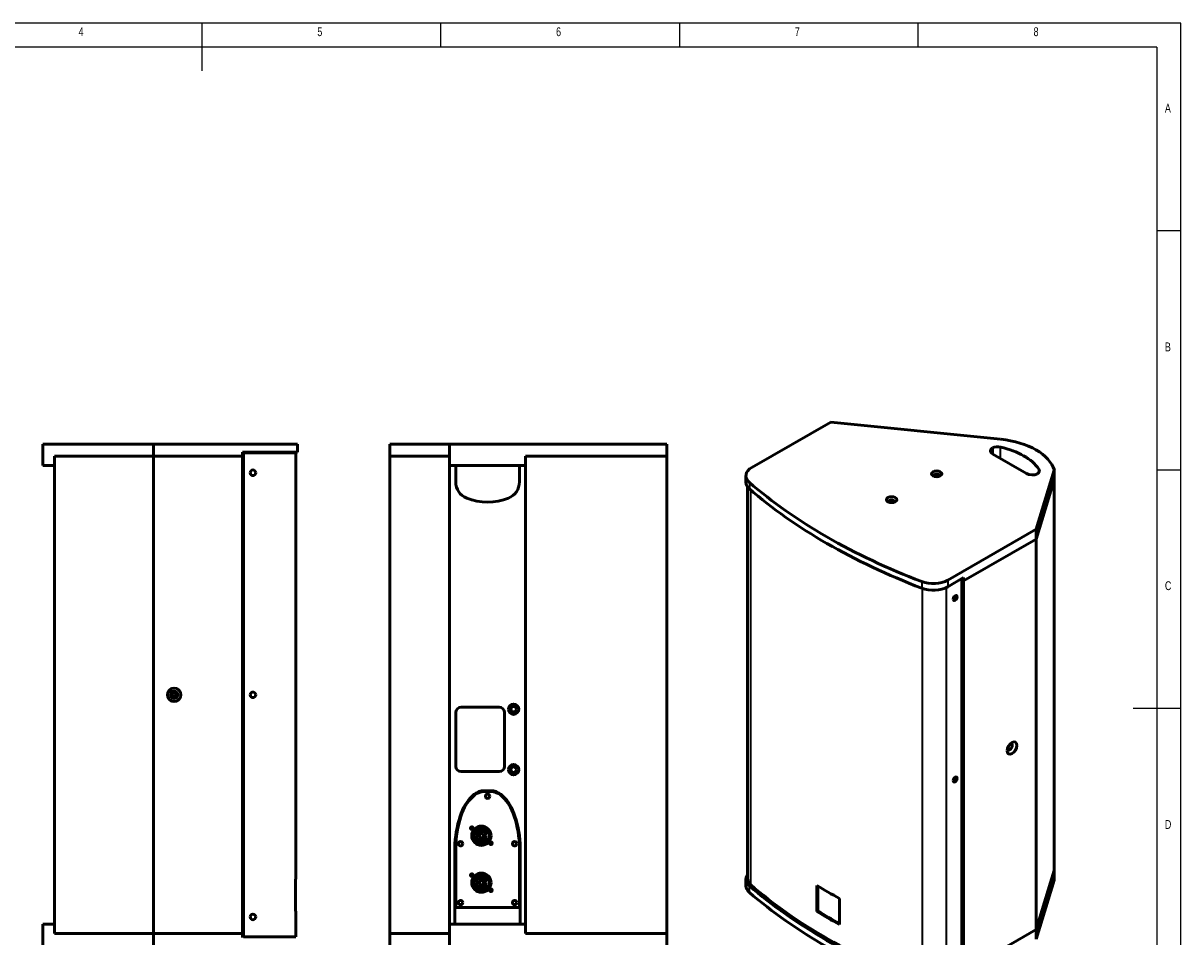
# Model space of a CAD drawing. Header units: inches. Extents: x 9395 to 11855, y 713 to 2435.
# Tile 3 of 3: x 10401 to 11855, y 1287 to 2435. Entities that reach past the tile are written whole.
import ezdxf

# ---------------------------------------------------------------- set-up
doc = ezdxf.new("R2010")
doc.units = ezdxf.units.IN
doc.header["$MEASUREMENT"] = 0
doc.layers.add('MD_Visible', color=7, linetype='Continuous', lineweight=50)
doc.layers.add('MD_Visible Narrow', color=7, linetype='Continuous', lineweight=35)
doc.styles.add('SLDTEXTSTYLE0', font='TXT', dxfattribs={"width": 0.75})

msp = doc.modelspace()

# ---------------------------------------------------------------- linework, layer by layer
at = {"color": 7, "linetype": 'Continuous'}
for p, q in [((11855.2, 2435.1), (9395.2, 2435.1)), ((10625.2, 2435.1), (10625.2, 2375.1)), ((10925.2, 2405.1), (10925.2, 2435.1)), ((11225.2, 2435.1), (11225.2, 2405.1)), ((11525.2, 2405.1), (11525.2, 2435.1)), ((11855.2, 713.1), (11855.2, 2435.1)), ((11825.2, 2405.1), (9425.2, 2405.1)), ((11825.2, 2405.1), (11825.2, 1044.6)), ((11855.2, 2174.1), (11825.2, 2174.1)), ((11825.2, 1874.1), (11855.2, 1874.1)), ((11855.2, 1574.1), (11795.2, 1574.1))]:
    msp.add_line(p, q, dxfattribs=at)
at = {"layer": 'MD_Visible', "extrusion": (0, 0.817547, 0.575862)}
for p, q in [((11316.3, 1877), (11415.2, 1934)), ((11415.2, 1934), (11628.8, 1912.3)), ((11618.4, 1893.8), (11618.4, 1901.5)), ((11618.8, 1893.6), (11661.2, 1869.1)), ((11308.7, 1866.4), (11308.7, 1858.2)), ((11673.5, 1799.3), (11696.2, 1873.4)), ((11696.2, 1873.4), (11696.2, 1861.2)), ((11310.7, 1852.5), (11310.7, 1360.3)), ((11696.2, 1861.2), (11673.5, 1787)), ((11673.5, 1787), (11696.2, 1861.2)), ((11696.2, 1370.6), (11696.2, 1861.2)), ((11696.2, 1861.2), (11696.2, 1851.4)), ((11696.2, 1851.4), (11696.2, 1380.4)), ((11673.5, 1799.3), (11562.4, 1735.3)), ((11673.5, 1799.3), (11673.5, 1787)), ((11582.3, 1734.5), (11673.5, 1787)), ((11582.3, 1734.5), (11673.5, 1787)), ((11673.5, 1296.5), (11673.5, 1787)), ((11673.5, 1296.5), (11673.5, 1787)), ((11582.3, 1738.6), (11562.4, 1727.1)), ((11580.2, 1241.1), (11580.2, 1737.4)), ((11580.2, 1735.7), (11582.3, 1734.5)), ((11582.3, 1734.5), (11580.2, 1735.7)), ((11582.3, 1734.5), (11582.3, 1738.6)), ((11582.3, 1244), (11582.3, 1734.5)), ((11696.2, 1370.6), (11673.5, 1296.5)), ((11673.5, 1296.5), (11696.2, 1370.6)), ((11696.2, 1370.6), (11696.2, 1380.4)), ((11696.2, 1358.4), (11696.2, 1370.6)), ((11308.7, 1359.5), (11308.7, 1351.3)), ((11673.5, 1284.3), (11696.2, 1358.4)), ((11398, 1351.7), (11398, 1319)), ((11399.1, 1351), (11399.1, 1319.6)), ((11426.3, 1302.6), (11426.3, 1335.3)), ((11399.1, 1319.6), (11398, 1319)), ((11582.3, 1244), (11673.5, 1296.5)), ((11582.3, 1244), (11673.5, 1296.5)), ((11673.5, 1284.3), (11673.5, 1296.5))]:
    msp.add_line(p, q, dxfattribs=at)
at = {"layer": 'MD_Visible', "extrusion": (0, 1, 0)}
for p, q in [((10425.1, 1906.2), (10425.1, 1879.2)), ((10425.1, 1906.2), (10440.1, 1906.2)), ((10564.5, 1906.2), (10440.1, 1906.2)), ((10564.5, 1906.2), (10564.5, 1891.2)), ((10704.4, 1906.2), (10564.5, 1906.2)), ((10704.4, 1906.2), (10729.9, 1906.2)), ((10729.9, 1906.2), (10745.1, 1906.2)), ((10745.1, 1906.2), (10745.1, 1896.2)), ((10861.4, 1906.2), (10861.4, 1891.2)), ((10861.4, 1906.2), (10936.3, 1906.2)), ((10936.3, 1906.2), (10936.3, 1891.2)), ((10936.3, 1906.2), (11031.8, 1906.2)), ((11209.4, 1906.2), (11031.8, 1906.2)), ((11209.4, 1906.2), (11209.4, 1891.2)), ((10440.1, 1879.2), (10440.1, 1891.2)), ((10440.1, 1891.2), (10564.5, 1891.2)), ((10440.1, 1291.2), (10440.1, 1891.2)), ((10440.1, 1891.2), (10564.5, 1891.2)), ((10564.5, 1891.2), (10676.2, 1891.2)), ((10564.5, 1291.2), (10564.5, 1891.2)), ((10564.5, 1291.2), (10564.5, 1891.2)), ((10564.5, 1891.2), (10676.2, 1891.2)), ((10704.4, 1896.2), (10676.2, 1896.2)), ((10676.2, 1896.2), (10676.2, 1891.2)), ((10676.2, 1891.2), (10677.2, 1891.2)), ((10677.2, 1891.2), (10676.2, 1891.2)), ((10676.2, 1891.2), (10676.2, 1291.2)), ((10704.4, 1895.2), (10677.2, 1895.2)), ((10677.2, 1287.2), (10677.2, 1895.2)), ((10704.4, 1896.2), (10729.9, 1896.2)), ((10704.4, 1895.2), (10728, 1895.2)), ((10728, 1895.2), (10743.1, 1895.2)), ((10729.9, 1896.2), (10745.1, 1896.2)), ((10741.1, 1896.2), (10741.1, 1895.2)), ((10743.1, 1895.2), (10743.1, 1359.5)), ((10936.3, 1891.2), (10861.4, 1891.2)), ((10861.4, 1291.2), (10861.4, 1891.2)), ((10861.4, 1291.2), (10861.4, 1891.2)), ((10861.4, 1891.2), (10936.3, 1891.2)), ((10936.3, 1891.2), (10936.3, 1879.2)), ((10936.3, 1291.2), (10936.3, 1891.2)), ((11031.8, 1879.2), (11031.8, 1891.2)), ((11031.8, 1891.2), (11209.4, 1891.2)), ((11031.8, 1291.2), (11031.8, 1891.2)), ((11031.8, 1891.2), (11209.4, 1891.2)), ((11209.4, 1291.2), (11209.4, 1891.2)), ((11209.4, 1291.2), (11209.4, 1891.2)), ((10440.1, 1879.2), (10425.1, 1879.2)), ((10440.1, 1303.2), (10440.1, 1879.2)), ((10936.3, 1879.2), (10936.3, 1303.2)), ((11031.8, 1879.2), (10936.3, 1879.2)), ((10944.1, 1879.2), (10944.1, 1858.7)), ((11024.1, 1858.7), (11024.1, 1879.2)), ((11031.8, 1303.2), (11031.8, 1879.2)), ((10998.8, 1575.7), (10950.8, 1575.7)), ((10944.3, 1569.2), (10944.3, 1501.2)), ((11005.3, 1501.2), (11005.3, 1569.2)), ((10950.8, 1494.7), (10998.8, 1494.7)), ((10988.1, 1470.8), (10980, 1470.8)), ((10988.1, 1469.8), (10980, 1469.8)), ((10966.3, 1415.7), (10966.3, 1412.7)), ((10967.4, 1415.7), (10966.3, 1415.7)), ((10966.3, 1412.7), (10967.4, 1412.7)), ((10986.3, 1416.7), (10985, 1416.7)), ((10985, 1411.7), (10986.3, 1411.7)), ((10986.3, 1411.7), (10986.3, 1416.7)), ((10943.1, 1404.2), (10943.1, 1303.2)), ((10944.1, 1404.2), (10944.1, 1324.2)), ((11024.1, 1324.2), (11024.1, 1404.2)), ((11025.1, 1303.2), (11025.1, 1404.2)), ((10742.8, 1359.5), (10742.8, 1319.5)), ((10742.8, 1359.5), (10743.1, 1359.5)), ((10966.3, 1356.7), (10966.3, 1353.7)), ((10967.4, 1356.7), (10966.3, 1356.7)), ((10966.3, 1353.7), (10967.4, 1353.7)), ((10986.3, 1357.7), (10985, 1357.7)), ((10986.3, 1352.7), (10986.3, 1357.7)), ((10985, 1352.7), (10986.3, 1352.7)), ((10944.1, 1324.2), (11024.1, 1324.2)), ((11015.4, 1329.6), (11015.4, 1330.8)), ((10743.1, 1319.5), (10742.8, 1319.5)), ((10743.1, 1319.5), (10743.1, 1287.2)), ((10425.1, 1303.2), (10425.1, 1276.2)), ((10440.1, 1303.2), (10425.1, 1303.2)), ((10440.1, 1303.2), (10440.1, 1291.2)), ((10936.3, 1291.2), (10936.3, 1303.2)), ((11031.8, 1303.2), (10936.3, 1303.2)), ((11031.8, 1303.2), (11031.8, 1291.2)), ((10440.1, 1291.2), (10564.5, 1291.2)), ((10440.1, 1291.2), (10564.5, 1291.2)), ((10564.5, 1276.2), (10564.5, 1291.2)), ((10564.5, 1291.2), (10676.2, 1291.2)), ((10564.5, 1291.2), (10676.2, 1291.2)), ((10676.2, 1291.2), (10676.2, 1286.2)), ((10677.2, 1291.2), (10676.2, 1291.2)), ((10676.2, 1291.2), (10677.2, 1291.2)), ((10704.4, 1287.2), (10677.2, 1287.2)), ((10704.4, 1287.2), (10728, 1287.2)), ((10728, 1287.2), (10743.1, 1287.2)), ((10741.1, 1287.2), (10741.1, 1286.2)), ((10861.4, 1276.2), (10861.4, 1291.2)), ((10936.3, 1291.2), (10861.4, 1291.2)), ((10861.4, 1291.2), (10936.3, 1291.2)), ((10936.3, 1276.2), (10936.3, 1291.2)), ((11031.8, 1291.2), (11209.4, 1291.2)), ((11031.8, 1291.2), (11209.4, 1291.2)), ((11209.4, 1276.2), (11209.4, 1291.2))]:
    msp.add_line(p, q, dxfattribs=at)
at = {"layer": 'MD_Visible', "extrusion": (1.56841e-16, 0, -1)}
msp.add_circle((-10590.2, 1591.2), 8.5, dxfattribs=at)
at = {"layer": 'MD_Visible'}
for centre, radius in [((10590.2, 1591.2), 4.5), ((11016.8, 1573.2), 3.5), ((11016.8, 1497.2), 3.5), ((10984.1, 1463.8), 2.75), ((10976.3, 1414.2), 12.1), ((10976.3, 1414.2), 11.8), ((10964.3, 1423.7), 1.75), ((10976.3, 1414.2), 6), ((10976.3, 1414.2), 2.75), ((10950.1, 1404.2), 2.75), ((10988.3, 1404.7), 1.75), ((11018.1, 1404.2), 2.75), ((10964.3, 1364.7), 1.75), ((10976.3, 1355.2), 12.1), ((10976.3, 1355.2), 11.8), ((10976.3, 1355.2), 6), ((10976.3, 1355.2), 2.75), ((10988.3, 1345.7), 1.75), ((10950.1, 1330.2), 2.75), ((11018.1, 1330.2), 2.75)]:
    msp.add_circle(centre, radius, dxfattribs=at)
at = {"layer": 'MD_Visible', "extrusion": (2.00004e-16, 0, -1)}
for centre in [(-11016.8, 1573.2), (-11016.8, 1497.2)]:
    msp.add_circle(centre, 6.5, dxfattribs=at)
at = {"layer": 'MD_Visible', "extrusion": (2.00004e-16, -1.75242e-40, -1)}
for centre in [(-10964.3, 1423.7), (-10988.3, 1404.7), (-10964.3, 1364.7), (-10988.3, 1345.7)]:
    msp.add_circle(centre, 1.5, dxfattribs=at)
at = {"layer": 'MD_Visible', "extrusion": (1.56841e-16, 0, -1)}
for centre, radius, start, end in [((-10689.2, 1870.2), 3.5, 0, 180), ((-10689.2, 1870.2), 3.5, 180, 0), ((-10590.2, 1591.2), 4.4, 316.9783, 136.9783), ((-10590.2, 1591.2), 3.4, 316.9783, 136.9783), ((-10590.2, 1591.2), 4.4, 136.9783, 316.9783), ((-10590.2, 1591.2), 2.4, 316.9783, 136.9783), ((-10590.2, 1591.2), 3.4, 136.9783, 316.9783), ((-10590.2, 1591.2), 2.4, 136.9783, 316.9783), ((-10689.2, 1591.2), 3.5, 0, 180), ((-10689.2, 1591.2), 3.5, 180, 0), ((-10689.2, 1312.2), 3.5, 0, 180), ((-10689.2, 1312.2), 3.5, 180, 0)]:
    msp.add_arc(centre, radius, start, end, dxfattribs=at)
at = {"layer": 'MD_Visible'}
for centre, radius, start, end in [((10966.1, 1858.7), 22, 180, 247.9757), ((11002.1, 1858.7), 22, 292.0243, 0), ((10984.1, 1903.2), 70, 247.9757, 292.0243), ((10950.8, 1569.2), 6.5, 90, 180), ((10998.8, 1569.2), 6.5, 0, 90), ((10950.8, 1501.2), 6.5, 180, 270), ((10998.8, 1501.2), 6.5, 270, 0), ((10980.3, 1449.8), 21, 90.8739, 128.3376), ((10980.3, 1449.8), 20, 90.8955, 128.3022), ((10987.8, 1449.8), 21, 51.6624, 89.1261), ((10987.8, 1449.8), 20, 51.6978, 89.1045), ((11001.2, 1425.5), 53, 129.7663, 160.0654), ((11001.2, 1425.5), 52, 129.7801, 160.075), ((10966.9, 1425.5), 52, 19.925, 50.2199), ((10966.9, 1425.5), 53, 19.9346, 50.2337), ((11071.9, 1397.5), 129, 159.0644, 177.0099), ((11071.9, 1397.5), 128, 159.0605, 176.9983), ((10896.2, 1397.5), 128, 3.0017, 20.9395), ((10896.2, 1397.5), 129, 2.9901, 20.9356), ((10976.3, 1414.2), 9, 16.1276, 170.4059), ((10976.3, 1414.2), 9, 189.5941, 343.8724), ((10976.3, 1355.2), 9, 16.1276, 170.4059), ((10976.3, 1355.2), 9, 189.5941, 343.8724)]:
    msp.add_arc(centre, radius, start, end, dxfattribs=at)
at = {"layer": 'MD_Visible', "extrusion": (4.43524e-16, 1.66533e-16, -1)}
msp.add_ellipse((11614.3, 1865.1), major_axis=(-83.3, 0), ratio=0.575862, start_param=1.74597, end_param=2.966419, dxfattribs=at)
at = {"layer": 'MD_Visible'}
for centre, major_axis, ratio, start_param, end_param in [((11625.9, 1897.6), (-10, 0), 0.575862, -0.728398, 0.785398), ((11625.1, 1897.2), (-10, 0), 0.575862, 4.330709, 5.440787), ((11596.6, 1856.4), (-86.4, 0), 0.575862, 3.523272, 4.330709), ((11548.4, 1866.5), (-3.5, 0), 0.575862, 2.73246, 6.692318), ((11668.3, 1873.2), (-10, 0), 0.575862, 0.785398, 2.299194), ((11667.5, 1872.7), (-10, 0), 0.575862, 2.413195, 3.523272), ((11491.8, 1833.9), (-3.5, 0), 0.575862, 2.73246, 6.692318), ((11570.3, 1713.7), (2, 3.47), 0.578093, 3.993308, 5.43147), ((11640.3, 1525.9), (2.25, 3.9), 0.578093, 2.734412, 6.690366), ((11570.3, 1485.6), (2, 3.47), 0.578093, 3.993308, 5.43147), ((11334.7, 1359.5), (-26, 0), 0.575862, -0.394791, 0.587829), ((11962.1, 1600.3), (-780, 0), 0.575862, 0.587829, 0.982967), ((11962.1, 1627.5), (-778, 0), 0.575862, 0.759639, 0.811158), ((11962.1, 1627.5), (-776.5, 0), 0.575862, 0.759639, 0.809321)]:
    msp.add_ellipse(centre, major_axis=major_axis, ratio=ratio, start_param=start_param, end_param=end_param, dxfattribs=at)
at = {"layer": 'MD_Visible', "extrusion": (4.31967e-16, 2.22045e-16, -1)}
msp.add_ellipse((11334.7, 1866.4), major_axis=(-26, 0), ratio=0.575862, start_param=-0.587829, end_param=0.785398, dxfattribs=at)
at = {"layer": 'MD_Visible', "extrusion": (4.09311e-16, 1.11022e-16, -1)}
for centre in [(11548.4, 1868.9), (11491.8, 1836.4)]:
    msp.add_ellipse(centre, major_axis=(-6.5, 0), ratio=0.575862, start_param=-2.356194, end_param=3.926991, dxfattribs=at)
at = {"layer": 'MD_Visible', "extrusion": (3.96162e-16, -2.36408e-29, -1)}
msp.add_ellipse((11334.7, 1858.2), major_axis=(-26, 0), ratio=0.575862, start_param=-0.587829, end_param=0, dxfattribs=at)
at = {"layer": 'MD_Visible', "extrusion": (5.05229e-16, 1.11022e-16, -1)}
for centre in [(11962.1, 2107.2), (11962.1, 2099)]:
    msp.add_ellipse(centre, major_axis=(-780, 0), ratio=0.575862, start_param=-0.982967, end_param=-0.587829, dxfattribs=at)
at = {"layer": 'MD_Visible', "extrusion": (3.96162e-16, 1.66533e-16, -1)}
for centre in [(11544, 1745.9), (11544, 1737.7)]:
    msp.add_ellipse(centre, major_axis=(-26, 0), ratio=0.575862, start_param=-2.356194, end_param=-0.982967, dxfattribs=at)
at = {"layer": 'MD_Visible', "extrusion": (3.03228e-16, 8.16128e-17, -1)}
for centre, start_param, end_param in [((11571.7, 1712.9), -2.354261, 0.787332), ((11571.7, 1712.9), 0.787332, 3.928925), ((11570.7, 1713.5), 0.787332, 2.834319), ((11571.7, 1484.8), -2.354261, 0.787332), ((11571.7, 1484.8), 0.787332, 3.928925), ((11570.7, 1485.4), 0.787332, 2.834319)]:
    msp.add_ellipse(centre, major_axis=(1.75, 3.03), ratio=0.578093, start_param=start_param, end_param=end_param, dxfattribs=at)
at = {"layer": 'MD_Visible', "extrusion": (2.79175e-16, 9.54637e-17, -1)}
msp.add_ellipse((11570.7, 1713.5), major_axis=(1.75, 3.03), ratio=0.578093, start_param=0.307274, end_param=0.787332, dxfattribs=at)
at = {"layer": 'MD_Visible', "extrusion": (2.27421e-16, 6.12096e-17, -1)}
msp.add_ellipse((11643.1, 1524.3), major_axis=(4.24, 7.37), ratio=0.578093, start_param=-2.354260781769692, end_param=3.928924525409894, dxfattribs=at)
at = {"layer": 'MD_Visible', "extrusion": (3.54982e-16, 1.15867e-16, -1)}
msp.add_ellipse((11570.7, 1485.4), major_axis=(1.75, 3.03), ratio=0.578093, start_param=0.307274, end_param=0.787332, dxfattribs=at)
at = {"layer": 'MD_Visible', "extrusion": (5.31813e-16, 5.55112e-17, -1)}
msp.add_ellipse((11334.7, 1360.3), major_axis=(-24, 0), ratio=0.575862, start_param=-0.587829, end_param=0, dxfattribs=at)
at = {"layer": 'MD_Visible', "extrusion": (4.65512e-16, 3.88578e-16, -1)}
msp.add_ellipse((11334.7, 1351.3), major_axis=(-26, 0), ratio=0.575862, start_param=-0.587829, end_param=0, dxfattribs=at)
at = {"layer": 'MD_Visible', "extrusion": (4.70002e-16, -2.80471e-29, -1)}
msp.add_ellipse((11962.1, 1592.1), major_axis=(-780, 0), ratio=0.575862, start_param=-0.982967, end_param=-0.587829, dxfattribs=at)
at = {"layer": 'MD_Visible', "extrusion": (4.30018e-16, 5.55112e-17, -1)}
msp.add_ellipse((11962.1, 1601.1), major_axis=(-778, 0), ratio=0.575862, start_param=-0.982967, end_param=-0.587829, dxfattribs=at)
at = {"layer": 'MD_Visible', "extrusion": (4.22965e-16, 2.22045e-16, -1)}
msp.add_ellipse((11962.1, 1660.2), major_axis=(-778, 0), ratio=0.575862, start_param=-0.811158, end_param=-0.759639, dxfattribs=at)
at = {"layer": 'MD_Visible Narrow', "extrusion": (0, 0.817547, 0.575862)}
for p, q in [((11628.8, 1887.8), (11628.8, 1902.5)), ((11676.8, 1870.6), (11676.8, 1874.9)), ((11313, 1858.1), (11313, 1849.9)), ((11314.7, 1352.7), (11314.7, 1848.5)), ((11529.6, 1733.4), (11529.6, 1725.2)), ((11562.4, 1735.3), (11562.4, 1727.1)), ((11530.7, 1228.3), (11530.7, 1724.8)), ((11560.9, 1230), (11560.9, 1726.3)), ((11573.1, 1714.9), (11574.2, 1714.3)), ((11573.1, 1486.8), (11574.2, 1486.2)), ((11313, 1343), (11313, 1351.2))]:
    msp.add_line(p, q, dxfattribs=at)

# ---------------------------------------------------------------- texts
at = {"color": 7, "char_height": 11.1, "attachment_point": 1, "style": 'SLDTEXTSTYLE0'}
for s, insert in [('4', (10470.2, 2429.9)), ('5', (10770.2, 2429.9)), ('6', (11070.2, 2429.9)), ('7', (11370.2, 2429.9)), ('8', (11670.2, 2429.9)), ('A', (11835.2, 2333.9)), ('B', (11835.2, 2033.9)), ('C', (11835.2, 1733.9)), ('D', (11835.2, 1433.9))]:
    msp.add_mtext(s, dxfattribs=dict(at, insert=insert))

doc.saveas('drawing.dxf')
